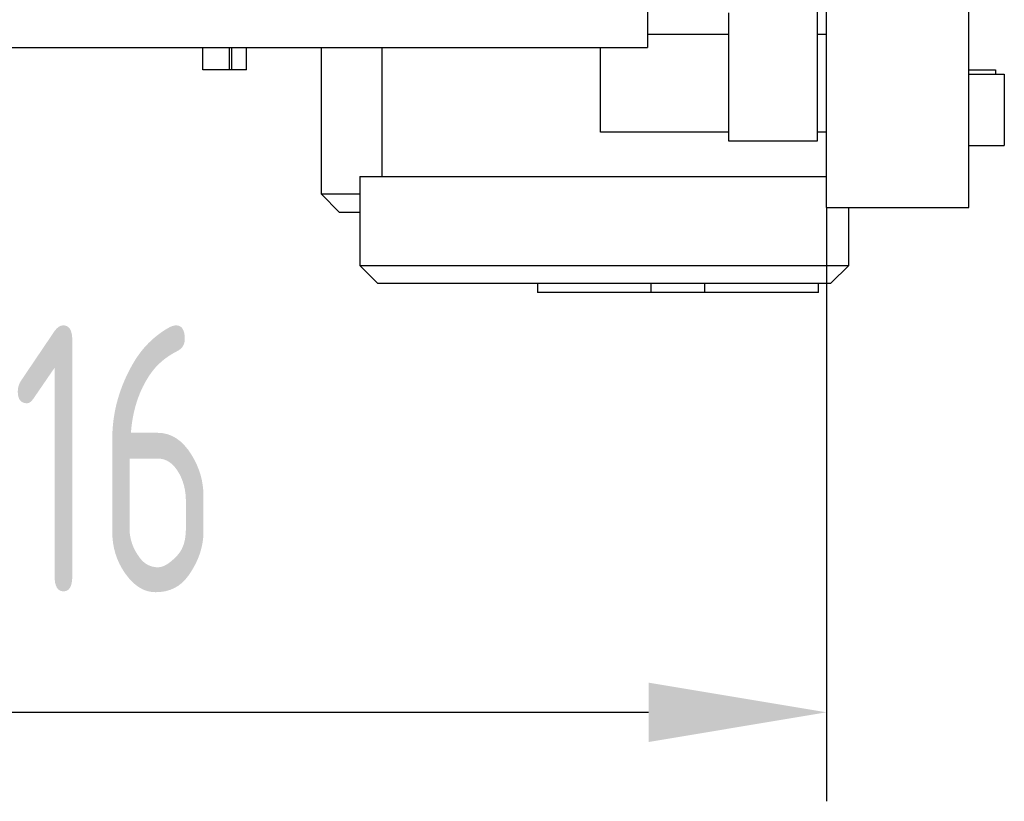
# Model space of a CAD drawing. Header units: millimetres. Extents: x 72 to 239, y 133 to 319.
# Tile 234 of 240: x 224.69 to 235.76, y 233.7 to 242.49. Entities that reach past the tile are written whole.
import ezdxf

# ---------------------------------------------------------------- set-up
doc = ezdxf.new("R2010")
doc.units = ezdxf.units.MM
doc.header["$LTSCALE"] = 5
doc.header["$PDMODE"] = 3
doc.header["$PDSIZE"] = 0.3125
doc.layers.get('0').update_dxf_attribs({"linetype": 'CONTINUOUS'})
doc.layers.get('Defpoints').update_dxf_attribs({"linetype": 'CONTINUOUS'})
doc.layers.add('7标注层', color=6, linetype='CONTINUOUS')
doc.styles.add('PC_TEXTSTYLE', font='ISOCP.SHX', dxfattribs={"width": 0.707, "bigfont": 'GBCBIG.SHX'})
doc.dimstyles.new('GB_BALLOON', dxfattribs={"dimtxt": 3, "dimasz": 2, "dimexe": 1, "dimexo": 0, "dimgap": 1.5, "dimtad": 1, "dimdec": 1, "dimdsep": 46, "dimtxsty": 'PC_TEXTSTYLE', "dimcen": 0, "dimclrd": 256, "dimclrt": 256, "dimadec": 0, "dimazin": 2, "dimtp": 0.1, "dimtm": 0.1, "dimtfac": 0.71, "dimtdec": 3, "dimtmove": 0, "dimatfit": 3, "dimfxl": 1, "dimtfill": 1, "dimarcsym": 0})

# ---------------------------------------------------------------- blocks, each defined once
blk = doc.blocks.new('*D15')
at = {"layer": '7标注层', "color": 0, "lineweight": -2}
for p, q in [((217.768, 243.823), (217.768, 233.7)), ((233.762, 240.373), (233.762, 233.7))]:
    blk.add_line(p, q, dxfattribs=at)
at = {"layer": '7标注层', "lineweight": -2}
blk.add_line((219.768, 234.7), (231.762, 234.7), dxfattribs=at)
at = {"layer": '7标注层'}
for points in [[(219.768, 235.033), (219.768, 234.366), (217.768, 234.7)], [(231.762, 234.366), (231.762, 235.033), (233.762, 234.7)]]:
    blk.add_solid(points, dxfattribs=at)
at = {"layer": 'Defpoints', "color": 0}
for p in [(217.768, 243.823), (233.762, 240.373), (233.762, 234.7)]:
    blk.add_point(p, dxfattribs=at)
at = {"layer": '7标注层', "insert": (225.765, 237.55), "char_height": 3, "attachment_point": 5, "style": 'PC_TEXTSTYLE', "bg_fill": 3, "box_fill_scale": 1.1, "bg_fill_color": 257, "bg_fill_transparency": 0}
blk.add_mtext('16', dxfattribs=at)

msp = doc.modelspace()

# ---------------------------------------------------------------- linework, layer by layer
for p, q in [((235.362, 240.373), (235.362, 296.882)), ((233.762, 240.373), (233.762, 278.223)), ((231.748, 243.173), (231.748, 242.173)), ((233.66, 241.123), (233.66, 242.868)), ((232.662, 242.563), (232.662, 241.123)), ((231.748, 242.323), (232.662, 242.323)), ((233.66, 242.323), (233.762, 242.323)), ((219.408, 242.173), (231.748, 242.173)), ((226.749, 241.923), (226.749, 242.173)), ((227.049, 241.923), (227.049, 242.173)), ((227.07, 242.173), (227.07, 241.923)), ((227.238, 241.923), (227.238, 242.173)), ((228.082, 240.523), (228.082, 242.173)), ((228.762, 242.173), (228.762, 240.723)), ((231.222, 241.223), (231.222, 242.173)), ((227.238, 241.923), (226.749, 241.923)), ((235.362, 241.923), (235.662, 241.923)), ((235.362, 241.873), (235.762, 241.873)), ((235.662, 241.923), (235.662, 241.873)), ((235.762, 241.873), (235.762, 241.073)), ((235.763, 241.527), (235.762, 241.527)), ((235.763, 241.482), (235.762, 241.482)), ((235.762, 241.448), (235.763, 241.448)), ((235.763, 241.447), (235.762, 241.447)), ((235.763, 241.377), (235.763, 241.527)), ((235.763, 241.416), (235.762, 241.416)), ((235.763, 241.377), (235.762, 241.377)), ((232.662, 241.223), (231.222, 241.223)), ((233.762, 241.223), (233.66, 241.223)), ((232.662, 241.123), (233.66, 241.123)), ((235.362, 241.073), (235.762, 241.073)), ((228.512, 240.723), (233.762, 240.723)), ((228.512, 240.723), (228.512, 239.723)), ((228.512, 240.523), (228.082, 240.523)), ((228.282, 240.323), (228.082, 240.523)), ((228.282, 240.323), (228.512, 240.323)), ((233.762, 240.373), (235.362, 240.373)), ((234.012, 239.723), (234.012, 240.373)), ((228.512, 239.723), (234.012, 239.723)), ((228.512, 239.723), (228.712, 239.523)), ((233.812, 239.523), (234.012, 239.723)), ((228.712, 239.523), (233.812, 239.523)), ((230.512, 239.523), (230.512, 239.419)), ((231.792, 239.419), (231.792, 239.523)), ((232.392, 239.523), (232.392, 239.419)), ((233.672, 239.419), (233.672, 239.523)), ((233.672, 239.419), (230.512, 239.419))]:
    msp.add_line(p, q)

# ---------------------------------------------------------------- next in the draw order: dimensions: what is measured, and where the dimension line sits
at = {"layer": '7标注层'}
dim = msp.add_linear_dim(base=(233.762, 234.7), p1=(217.768, 243.823), p2=(233.762, 240.373), dimstyle='GB_BALLOON', dxfattribs=at)
dim.commit()
dim.dimension.update_dxf_attribs({"geometry": '*D15', "text_midpoint": (225.765, 237.55)})

doc.saveas('drawing.dxf')
